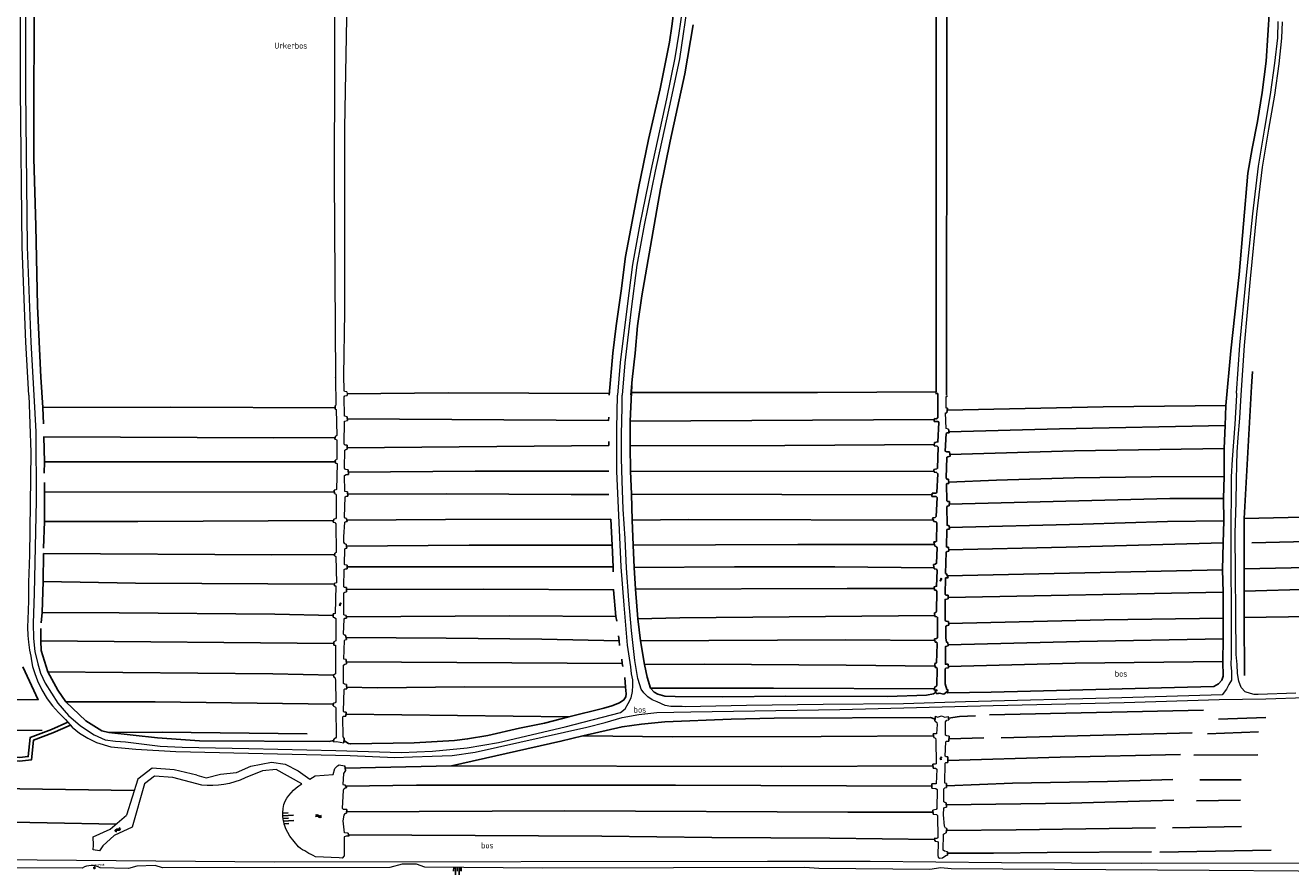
# Model space of a CAD drawing. Extents: x 168769 to 512904, y 516715 to 1559940.
# Tile 192 of 256: x 169120 to 169646, y 520303 to 520654. Entities that reach past the tile are written whole.
import ezdxf

# ---------------------------------------------------------------- set-up
doc = ezdxf.new("R2010")
doc.units = 0
doc.header["$MEASUREMENT"] = 0
doc.layers.get('0').update_dxf_attribs({"linetype": 'CONTINUOUS'})
for name, color, linetype in [('S04_Talud', 7, 'CONTINUOUS'), ('S05_Water', 132, 'CONTINUOUS'), ('T07_SLOOT_GREPPEL', 140, 'CONTINUOUS'), ('T20_TALUD', 34, 'CONTINUOUS'), ('W10_duiker', 1, 'CONTINUOUS'), ('Z05_Cultuuraanduiding', 3, 'CONTINUOUS'), ('Z09_FUNCTIEAANDUIDING', 7, 'CONTINUOUS')]:
    doc.layers.add(name, color=color, linetype=linetype)
for name, color, linetype, lineweight in [('sintelpad', 1, 'CONTINUOUS', 0), ('T09_INSTEEKSLOOT', 72, 'CONTINUOUS', 0), ('T51_CULTUURSCHEIDING', 3, 'CONTINUOUS', 0), ('V00_kant_verharding', 252, 'CONTINUOUS', 0), ('W01_Kant_sloot', 140, 'CONTINUOUS', 0)]:
    doc.layers.add(name, color=color, linetype=linetype, lineweight=lineweight)
doc.styles.add('ISOCP', font='isocp.shx', dxfattribs={"height": 1.8})
doc.styles.get("Standard").update_dxf_attribs({"font": 'ISOB.SHX'})

# ---------------------------------------------------------------- blocks, each defined once
blk = doc.blocks.new('S05')
at = {"color": 0}
for p, q in [((0.1, 0.3), (0.4, 0.6)), ((0.1, -0.2), (0.4, 0.1)), ((0.4, 0.6), (0.7, 0.7)), ((0.4, 0.1), (0.7, 0.2)), ((0.7, 0.7), (1, 0.6)), ((0.7, 0.2), (1, 0.1)), ((1, 0.6), (1.3, 0.4)), ((1, 0.1), (1.4, -0.1)), ((1.3, 0.4), (1.7, 0.1)), ((1.7, 0.1), (2, 0)), ((2, 0), (2.3, 0.2)), ((2.3, 0.2), (2.6, 0.4)), ((1.4, -0.1), (1.7, -0.4)), ((1.7, -0.4), (2, -0.5)), ((2, -0.5), (2.3, -0.3)), ((2.3, -0.3), (2.6, -0.1))]:
    blk.add_line(p, q, dxfattribs=at)
blk = doc.blocks.new('talud')
for p, q in [((0, 0.5), (0.5, 0.5)), ((0, 0.25), (1, 0.25)), ((0, 0), (0.5, 0)), ((0, -0.25), (1, -0.25)), ((0, -0.5), (0.5, -0.5))]:
    blk.add_line(p, q)
blk = doc.blocks.new('WATER')
for centre, radius, start, end in [((1.264, -0.786), 1.805, 45.74289, 134.438955), ((1.264, -1.794), 1.807, 45.787289, 134.394549), ((3.785, 1.788), 1.803, 225.449369, 314.346121), ((3.785, 0.78), 1.802, 225.404752, 314.390733)]:
    blk.add_arc(centre, radius, start, end)

msp = doc.modelspace()

# ---------------------------------------------------------------- linework, layer by layer
at = {"layer": 'sintelpad', "color": 7, "linetype": 'ByBlock', "lineweight": -3}
for points in [[(169007.58, 520310.22), (169009.07, 520311.61), (169010.11, 520316.46), (169011.63, 520320.2), (169014.99, 520326.43), (169017.98, 520333.67), (169021.84, 520339.89), (169035.46, 520351.77), (169055.87, 520357.16), (169086.71, 520350.43), (169117.75, 520349.48), (169121.44, 520349.88), (169122.28, 520357.82), (169131.1, 520361.06), (169137.92, 520364.11)], [(169007.58, 520308.17), (169010.44, 520310.84), (169011.55, 520316.02), (169012.99, 520319.56), (169016.35, 520325.78), (169019.32, 520332.98), (169023, 520338.91), (169036.18, 520350.41), (169055.91, 520355.62), (169086.53, 520348.94), (169117.81, 520347.97), (169122.8, 520348.52), (169123.67, 520356.73), (169131.67, 520359.67), (169138.96, 520362.93)]]:
    msp.add_lwpolyline(points, dxfattribs=at)
at = {"layer": 'T07_SLOOT_GREPPEL'}
for points in [[(169498.38, 520501.35), (169498.5, 520666.1), (169499.1, 520789.4), (169499.2, 520853.4), (169499.5, 520854.7), (169499.9, 520855.4), (169500.7, 520855.9), (169501.8, 520856), (169503.9, 520855.7), (169507.1, 520855.9), (169507.7, 520855.7), (169507.9, 520855.1), (169507.3, 520854.3), (169504.2, 520853.2), (169503.8, 520852.8), (169502.9, 520649.3), (169502.7, 520500)], [(169249.7, 520801.7), (169235.3, 520799.1), (169217.7, 520795.4), (169209.3, 520793.9), (169196.4, 520792), (169176.1, 520788.7), (169128.7, 520782.3), (169127.6, 520781.9), (169126.7, 520780.7), (169126.1, 520778.9), (169124.6, 520747.3), (169124.4, 520713.1), (169123.9, 520676.3), (169123.8, 520598.3), (169124.6, 520570.4), (169125.3, 520537), (169126.6, 520507.47)], [(169389.6, 520660.9), (169388.7, 520653.4), (169387.7, 520646.7), (169383.8, 520627.3), (169379, 520606.2), (169374.9, 520586), (169369.5, 520557.7), (169367.7, 520543.4), (169365.6, 520528.8), (169364.2, 520517.5), (169362.71, 520500)], [(169636.9, 520660.4), (169635.4, 520638.8), (169633.8, 520625.8), (169631.9, 520613.7), (169629.6, 520602.5), (169627.9, 520592.2), (169624.2, 520550.1), (169620.8, 520518.4), (169618.71, 520495.71)], [(169371.71, 520500), (169372.2, 520506.5), (169373.4, 520517.5), (169374.4, 520528.8), (169376.2, 520541.3), (169384, 520585.7), (169388, 520605.6), (169394.1, 520633.5), (169397.6, 520653.9)], [(169126.6, 520507.47), (169127.54, 520494.95)], [(169629.39, 520503.64), (169629.8, 520509.8)], [(169253.79, 520500.6), (169295.82, 520501.03), (169362.83, 520500.76)], [(169371.96, 520501.09), (169371.42, 520489.27)], [(169372.04, 520503.93), (169371.96, 520501.09)], [(169371.96, 520501.09), (169449.18, 520501.13), (169498.38, 520501.35)], [(169498.38, 520501.35), (169498.58, 520501.35)], [(169626.33, 520448.75), (169629.39, 520503.64)], [(169498.15, 520500.74), (169499.12, 520500.68), (169499.1, 520490.66), (169498.39, 520490.23), (169497.7, 520490.28)], [(169618.71, 520495.71), (169567.72, 520495.22), (169503.02, 520493.85)], [(169618.39, 520487.36), (169618.71, 520495.71)], [(169127.54, 520494.95), (169180.57, 520495.03), (169248.89, 520494.78)], [(169127.54, 520494.95), (169127.7, 520488.12)], [(169362.47, 520490.84), (169362.39, 520489.55), (169253.92, 520490.16)], [(169371.42, 520489.27), (169371.41, 520479.03)], [(169371.42, 520489.27), (169497.67, 520489.94)], [(169497.61, 520489.14), (169499.27, 520489.04), (169499.53, 520488.6), (169499.15, 520480.57), (169497.78, 520480.4)], [(169503.76, 520484.81), (169549.66, 520486.04), (169618.39, 520487.36)], [(169618.39, 520487.36), (169618.05, 520477.93)], [(169248.84, 520482.4), (169223.38, 520482.36), (169127.9, 520482.68), (169128.23, 520472.37)], [(169253.86, 520478.19), (169362.48, 520479.17), (169362.57, 520480.83)], [(169503.95, 520476.53), (169502.83, 520476.47), (169502.23, 520476.77), (169502.64, 520484.04), (169503.03, 520484.39), (169503.83, 520484.39)], [(169371.41, 520479.03), (169435.59, 520479.17), (169497.71, 520479.5)], [(169371.41, 520479.03), (169371.47, 520468.45)], [(169497.67, 520479.01), (169498.91, 520478.81), (169499.22, 520478.45), (169499.02, 520469.67), (169498.67, 520469.36), (169497.47, 520469.16)], [(169503.54, 520465.08), (169502.85, 520465.17), (169502.61, 520465.72), (169502.83, 520474.19), (169503.27, 520474.46), (169504.19, 520474.64)], [(169504.1, 520475.37), (169555.74, 520476.85), (169618.05, 520477.93)], [(169618.05, 520477.93), (169618, 520466.17)], [(169128.23, 520472.37), (169128.08, 520467.65)], [(169128.23, 520472.37), (169249, 520472.31)], [(169362.53, 520468.4), (169306.98, 520468.42), (169254.31, 520468.05)], [(169371.47, 520468.45), (169371.99, 520458.85)], [(169371.47, 520468.45), (169497.62, 520468.31)], [(169497.67, 520468.01), (169498.64, 520467.92), (169499.13, 520467.4), (169498.71, 520459.57), (169498.27, 520459.33), (169496.8, 520459.34)], [(169618, 520466.17), (169587.75, 520466.13), (169555.8, 520465.63), (169523.47, 520464.71), (169503.63, 520463.83)], [(169617.73, 520457.11), (169618, 520466.17)], [(169128.2, 520459.74), (169128.15, 520463.7)], [(169128.2, 520459.74), (169128.18, 520447.6)], [(169248.54, 520459.91), (169128.2, 520459.74)], [(169254.09, 520458.96), (169295.16, 520459.02), (169346.92, 520458.7), (169362.56, 520458.74)], [(169371.99, 520458.85), (169372.24, 520448.1)], [(169371.99, 520458.85), (169496.74, 520458.64)], [(169504.03, 520455.83), (169503.08, 520455.91), (169502.84, 520456.13), (169502.77, 520463), (169502.9, 520463.29), (169503.67, 520463.26)], [(169496.68, 520457.89), (169498.42, 520457.93), (169498.81, 520457.51), (169498.49, 520449.62), (169498.02, 520449.15), (169496.92, 520449.03)], [(169503.88, 520445.67), (169502.96, 520446.01), (169502.86, 520453.72), (169503.2, 520453.97), (169503.77, 520454.04)], [(169503.88, 520454.77), (169595.48, 520457.03), (169617.73, 520457.11)], [(169617.87, 520447.82), (169617.73, 520457.11)], [(169363.85, 520437.76), (169363.34, 520448.47), (169294.63, 520448.33), (169253.71, 520448.05)], [(169626.33, 520448.75), (169675.16, 520449.84)], [(169626.36, 520427.81), (169626.33, 520448.75)], [(169128.18, 520447.6), (169127.74, 520436.47)], [(169128.18, 520447.6), (169166.92, 520447.54), (169248.2, 520448)], [(169372.24, 520448.1), (169395.78, 520448.31), (169497.22, 520448.12)], [(169372.24, 520448.1), (169372.65, 520437.72)], [(169497.43, 520447.48), (169498.4, 520447.37), (169498.67, 520446.84), (169498.63, 520439.36), (169498.27, 520439.09), (169497.51, 520439.06)], [(169503.55, 520436.88), (169502.93, 520436.83), (169502.67, 520436.98), (169502.92, 520444.17), (169503.37, 520444.38), (169503.92, 520444.38)], [(169617.87, 520447.82), (169594.53, 520447.57), (169559.39, 520446.43), (169503.9, 520445.07)], [(169617.58, 520438.62), (169617.87, 520447.82)], [(169372.65, 520437.72), (169440.95, 520437.98), (169497.71, 520438.02)], [(169503.61, 520435.77), (169552.43, 520436.82), (169617.58, 520438.62)], [(169617.4, 520427.46), (169617.58, 520438.62)], [(169675.66, 520439.75), (169629.47, 520438.7)], [(169248.72, 520433.79), (169222.6, 520433.75), (169127.83, 520434.23), (169127.62, 520422.61)], [(169253.62, 520437.33), (169304.52, 520437.64), (169363.85, 520437.76)], [(169363.85, 520437.76), (169364.27, 520428.73)], [(169372.65, 520437.72), (169372.98, 520428.38)], [(169497.87, 520437.23), (169498.37, 520437.2), (169498.91, 520436.57), (169498.61, 520430.21), (169498.08, 520429.82), (169497.29, 520429.69)], [(169502.69, 520425.78), (169502.37, 520425.95), (169502.65, 520434.86), (169503.02, 520435.12), (169503.64, 520435.14)], [(169364.27, 520428.73), (169253.81, 520428.76)], [(169364.27, 520428.73), (169364.38, 520426.58)], [(169372.98, 520428.38), (169414.73, 520428.65), (169456.4, 520428.69), (169497.55, 520428.34)], [(169372.98, 520428.38), (169373.56, 520419.44)], [(169497.65, 520427.8), (169498.55, 520427.77), (169498.81, 520427.21), (169498.59, 520420.6), (169497.54, 520420.41)], [(169617.4, 520427.46), (169503.01, 520425)], [(169617.65, 520418.17), (169617.4, 520427.46)], [(169678.45, 520428.92), (169626.36, 520427.81)], [(169626.38, 520418.56), (169626.36, 520427.81)], [(169127.62, 520422.61), (169127.16, 520409.73)], [(169248.51, 520421.44), (169165.94, 520421.98), (169127.62, 520422.61)], [(169503.36, 520416.88), (169502.44, 520416.97), (169502.2, 520417.19), (169502.36, 520424.1), (169503.36, 520424.18)], [(169253.55, 520419.32), (169310.6, 520419.44), (169364.5, 520419.17), (169365.37, 520408.09)], [(169497.65, 520419.69), (169461.49, 520419.74), (169373.56, 520419.44)], [(169373.56, 520419.44), (169374.52, 520407.16)], [(169497.77, 520418.95), (169498.38, 520418.94), (169498.69, 520418.49), (169498.59, 520410.25), (169498.27, 520409.76), (169497.71, 520409.53)], [(169503.38, 520416.01), (169617.65, 520418.17)], [(169617.61, 520407.32), (169617.65, 520418.17)], [(169683.05, 520420.28), (169626.38, 520418.56)], [(169626.38, 520418.56), (169626.39, 520407.68)], [(169503.54, 520406.03), (169502.49, 520406.19), (169502.15, 520406.5), (169502.11, 520415.15), (169503.39, 520415.35)], [(169127.16, 520409.73), (169126.76, 520405.47)], [(169127.16, 520409.73), (169159.17, 520409.61), (169223.79, 520409), (169248.02, 520408.5)], [(169365.37, 520408.09), (169321.21, 520408.32), (169253.55, 520407.98)], [(169365.37, 520408.09), (169365.8, 520406.1)], [(169374.52, 520407.16), (169391.95, 520407.5), (169497.88, 520408.48)], [(169374.52, 520407.16), (169375.62, 520397.96)], [(169497.95, 520408.03), (169498.71, 520407.97), (169499.04, 520407.65), (169498.97, 520399.24), (169498.6, 520398.95), (169497.77, 520398.83)], [(169617.61, 520407.32), (169568.15, 520406.66), (169503.62, 520405.11)], [(169617.64, 520398.73), (169617.61, 520407.32)], [(169690.75, 520408.61), (169626.39, 520407.68)], [(169626.39, 520407.68), (169626.43, 520383.5)], [(169126.67, 520403.1), (169126.68, 520397.94)], [(169503.24, 520397.24), (169502.67, 520397.42), (169502.44, 520399.21), (169502.49, 520404.04), (169502.94, 520404.38), (169503.67, 520404.52)], [(169126.68, 520397.94), (169126.86, 520393.92), (169129.61, 520385.02)], [(169126.68, 520397.94), (169248.32, 520396.84)], [(169253.42, 520399.3), (169295, 520399.12), (169334.7, 520398.62), (169366.82, 520397.96)], [(169366.82, 520397.96), (169366.58, 520399.97)], [(169366.82, 520397.96), (169367.01, 520396.04)], [(169497.9, 520398.07), (169460.89, 520398.36), (169375.62, 520397.96)], [(169375.62, 520397.96), (169377.36, 520388.07)], [(169498.02, 520397.41), (169498.67, 520397.35), (169498.82, 520396.63), (169498.56, 520388.78), (169497.84, 520388.59)], [(169503.42, 520388.24), (169502.3, 520388.22), (169502.35, 520395.62), (169503.45, 520395.9)], [(169503.39, 520396.25), (169557.91, 520397.72), (169617.64, 520398.73)], [(169617.64, 520398.73), (169617.52, 520389.31)], [(169004.85, 520374.39), (169054.96, 520373.87), (169125.49, 520373.49), (169119.24, 520387.17)], [(169253.55, 520389.25), (169368.01, 520388.49)], [(169368.01, 520388.49), (169367.87, 520390.3)], [(169368.01, 520388.49), (169368.39, 520387.3)], [(169377.36, 520388.07), (169402.1, 520388.27), (169461.13, 520387.86), (169497.94, 520387.43)], [(169377.36, 520388.07), (169378.44, 520382.85), (169379.81, 520378.29)], [(169498, 520386.81), (169498.67, 520386.82), (169498.88, 520386.23), (169498.75, 520379.57), (169498.37, 520378.96), (169497.86, 520378.82)], [(169503.55, 520377.31), (169502.92, 520377.75), (169502.14, 520380.1), (169502.2, 520386.27), (169502.48, 520386.56), (169503.54, 520386.7)], [(169502.67, 520376.61), (169503.34, 520376.33), (169521.27, 520376.57), (169613.73, 520378.99), (169615.68, 520380.03), (169617.04, 520381.67), (169617.67, 520383.3), (169617.52, 520389.31)], [(169617.52, 520389.31), (169556.12, 520388.61), (169503.49, 520387.31)], [(169129.61, 520385.02), (169133.72, 520377.51), (169137.1, 520372.67)], [(169129.61, 520385.02), (169223.03, 520384.31), (169248.25, 520383.71)], [(169369.39, 520378.66), (169369.15, 520382.76)], [(169369.39, 520378.66), (169302.63, 520378.86), (169266.4, 520378.48), (169253.63, 520378.64)], [(169345.87, 520366.37), (169360.45, 520369.93), (169363.72, 520370.93), (169366.88, 520372.23), (169368.8, 520373.4), (169369.59, 520374.71), (169369.73, 520375.92), (169369.39, 520378.66)], [(169379.81, 520378.29), (169430.9, 520378.3), (169497.74, 520378.07)], [(169379.81, 520378.29), (169381.39, 520376.58), (169382.87, 520375.83), (169385.79, 520375.03), (169390.11, 520374.87), (169409.86, 520374.72), (169436.03, 520374.91), (169478.25, 520374.82), (169494.46, 520375.39), (169497.32, 520375.99), (169498.22, 520376.49)], [(169497.66, 520377.51), (169498.6, 520377.55), (169498.72, 520377.29), (169497.92, 520376.77)], [(169498.85, 520375.92), (169499.67, 520376.26), (169501.65, 520375.8)], [(169137.1, 520372.67), (169145.33, 520364.78), (169151.93, 520360.61), (169154.9, 520359.9)], [(169137.1, 520372.67), (169174.15, 520372.55), (169248.12, 520371.65)], [(169345.87, 520366.37), (169335.82, 520363.78), (169325.47, 520361.72), (169312.21, 520358.64), (169303.83, 520357.22), (169298.36, 520356.5), (169281.64, 520355.54), (169255.36, 520355.14), (169254.4, 520355.35), (169252.54, 520356.54)], [(169253.39, 520367.43), (169345.87, 520366.37)], [(169351.71, 520358.42), (169368.05, 520362.26), (169376.09, 520363.39), (169385.74, 520364.3), (169413.36, 520365.37), (169431.14, 520365.8), (169496.11, 520366.15), (169497.97, 520365.44)], [(169503.51, 520365.85), (169508.1, 520366.57), (169514.81, 520366.82)], [(169520.52, 520367.2), (169609.51, 520369.2)], [(169615.74, 520365.41), (169635.26, 520366.05)], [(169011.41, 520362.1), (169127.24, 520360.73)], [(169154.9, 520359.9), (169177.04, 520359.98), (169237.22, 520359.31)], [(169154.9, 520359.9), (169175.14, 520357.61), (169192.56, 520356.36), (169246.4, 520356.15), (169248.22, 520356.49)], [(169525.45, 520357.66), (169604.8, 520359.67)], [(169611.16, 520359.3), (169632.29, 520360.16)], [(169351.71, 520358.42), (169342.65, 520356.24), (169297.23, 520346.04)], [(169497.38, 520358.5), (169450.75, 520358.19), (169388.98, 520358.02), (169351.71, 520358.42)], [(169503.78, 520357.21), (169518.28, 520357.68)], [(169599.85, 520350.74), (169549.9, 520349.64), (169503.27, 520348.28)], [(169605.48, 520350.5), (169632.07, 520350.53)], [(169297.23, 520346.04), (169253.06, 520345)], [(169497.1, 520346.01), (169434.36, 520345.72), (169297.23, 520346.04)], [(169007.44, 520338.31), (169079.74, 520337.02), (169165.44, 520335.8), (169165.44, 520335.8), (169165.44, 520335.8)], [(169253.25, 520337.61), (169282.7, 520337.99), (169390.18, 520337.97), (169496.66, 520337.58)], [(169502.68, 520337.74), (169530.15, 520338.79), (169569.62, 520339.57), (169596.77, 520340.37)], [(169607.86, 520340.26), (169625.07, 520340.26)], [(169597.1, 520331.74), (169554.27, 520330.45), (169502.62, 520329.79)], [(169606.57, 520331.53), (169624.83, 520331.76)], [(169014.49, 520324.61), (169157.9, 520321.85), (169157.9, 520321.85), (169157.9, 520321.85)], [(169497.17, 520326.77), (169461.75, 520326.77), (169344.27, 520327.39), (169253.62, 520326.92)], [(169254.47, 520317.36), (169359.59, 520316.81), (169405.28, 520316.18), (169454.27, 520315.94), (169497.75, 520315.46)], [(169502.79, 520319.09), (169531.71, 520319.37), (169589.53, 520320.27)], [(169596.61, 520320.25), (169625.26, 520320.8)], [(169587.81, 520310.24), (169544.56, 520309.98), (169522.24, 520309.7), (169503.08, 520309.77)], [(169591.3, 520310.16), (169637.55, 520310.95)]]:
    msp.add_lwpolyline(points, dxfattribs=at)
at = {"layer": 'T09_INSTEEKSLOOT'}
for points in [[(169249.7, 520801.7), (169249.6, 520777.1), (169248.7, 520682.6), (169248.5, 520590.3), (169248.96, 520507.55)], [(169252.41, 520508.19), (169252.9, 520534.5), (169252.9, 520611.1), (169254, 520672), (169253.7, 520740.1), (169254.3, 520796), (169253.9, 520802.7)], [(169248.82, 520495.62), (169249.28, 520496.03), (169249.2, 520507.09), (169248.96, 520507.55)], [(169253.68, 520501.39), (169252.72, 520501.53), (169252.55, 520501.92), (169252.41, 520508.19)], [(169253.87, 520490.98), (169252.7, 520491.23), (169252.61, 520499.29), (169252.95, 520499.7), (169253.9, 520499.83)], [(169503.09, 520494.65), (169502.58, 520494.65), (169502.53, 520499.26), (169502.91, 520499.64), (169503.32, 520499.74)], [(169248.94, 520494.17), (169249.31, 520494.03), (169249.6, 520483.24), (169248.95, 520483.02)], [(169503.54, 520485.96), (169502.58, 520486.14), (169502.26, 520492.64), (169502.93, 520492.75)], [(169253.8, 520479.22), (169253.08, 520479.3), (169252.65, 520479.62), (169252.7, 520489.25), (169253.96, 520489.47)], [(169248.74, 520481.8), (169249.48, 520481.63), (169249.63, 520481.14), (169249.56, 520473.52), (169249.37, 520473.13), (169248.92, 520473.03)], [(169254.26, 520468.94), (169253.1, 520469.1), (169252.72, 520469.67), (169252.86, 520477.14), (169253.26, 520477.43), (169253.9, 520477.55)], [(169249.05, 520471.81), (169249.65, 520471.62), (169249.46, 520460.89), (169249.17, 520460.64), (169248.53, 520460.49)], [(169254.02, 520459.83), (169252.93, 520459.97), (169252.79, 520466.58), (169253.46, 520467.06), (169254.36, 520467.13)], [(169248.55, 520459.23), (169249.11, 520458.95), (169249.3, 520458.6), (169249.29, 520448.99), (169249.03, 520448.69), (169248.27, 520448.51)], [(169253.62, 520448.79), (169253.02, 520448.87), (169252.7, 520449.27), (169253, 520457.76), (169253.41, 520458.01), (169254.17, 520458.06)], [(169248.09, 520447.19), (169248.79, 520447.16), (169249.19, 520446.63), (169249.34, 520434.63), (169248.77, 520434.39)], [(169253.51, 520438.14), (169252.95, 520438.29), (169252.45, 520438.96), (169252.45, 520441.16), (169252.95, 520447.21), (169253.38, 520447.49), (169253.79, 520447.47)], [(169248.66, 520433.23), (169249.19, 520432.95), (169249.41, 520422.08), (169248.49, 520421.83)], [(169253.79, 520429.34), (169252.94, 520429.47), (169252.69, 520429.67), (169252.94, 520436.2), (169253.26, 520436.48), (169253.72, 520436.51)], [(169253.54, 520420.13), (169252.79, 520420.1), (169252.41, 520420.35), (169252.68, 520427.56), (169253.04, 520427.81), (169253.84, 520427.87)], [(169248.54, 520420.81), (169249.21, 520420.76), (169248.89, 520409.36), (169248.5, 520409.18), (169247.99, 520409.2)], [(169253.51, 520408.44), (169252.73, 520408.59), (169252.54, 520408.79), (169252.46, 520417.83), (169252.84, 520418.18), (169253.57, 520418.3)], [(169248.05, 520407.73), (169248.57, 520407.61), (169249.14, 520407.22), (169249.2, 520397.94), (169248.31, 520397.57)], [(169253.22, 520400.24), (169252.81, 520400.28), (169252.32, 520400.72), (169252.57, 520406.92), (169252.9, 520407.36), (169253.61, 520407.36)], [(169248.32, 520396.15), (169249.04, 520396.09), (169249.05, 520384.27), (169248.63, 520383.93), (169248.25, 520383.88)], [(169253.45, 520390.19), (169252.52, 520390.39), (169252.73, 520398.07), (169253.02, 520398.4), (169253.58, 520398.53)], [(169253.52, 520379.75), (169252.79, 520379.9), (169252.32, 520380.25), (169252.39, 520387.81), (169252.83, 520388.29), (169253.64, 520388.39)], [(169248.27, 520382.92), (169248.82, 520382.53), (169248.99, 520381.35), (169249.13, 520372.6), (169248.81, 520372.17), (169248.15, 520372.07)], [(169253.45, 520368.34), (169252.52, 520368.36), (169252.28, 520368.75), (169252.55, 520377.75), (169252.92, 520377.97), (169253.69, 520378.05)], [(169248.07, 520370.93), (169248.99, 520370.37), (169249.15, 520370.06), (169249.32, 520357.87), (169249.01, 520357.49), (169248.27, 520357.14)], [(169252.61, 520357.46), (169252.16, 520358.11), (169252.08, 520366.39), (169252.33, 520366.66), (169253.33, 520366.72)], [(169497.85, 520364.66), (169498.73, 520363.98), (169498.84, 520363.2), (169498.62, 520359.34), (169497.25, 520359.35)], [(169498.16, 520366.61), (169499.01, 520366.2), (169500.7, 520366.76), (169501.97, 520366.27), (169503.38, 520366.46)], [(169503.9, 520358.41), (169502.83, 520358.5), (169502.37, 520358.77), (169502.32, 520364.35), (169502.83, 520364.96), (169503.66, 520365.13)], [(169248.19, 520356.01), (169249.47, 520356.18), (169252.46, 520355.58)], [(169497.49, 520357.73), (169498.19, 520357.48), (169498.33, 520356.65), (169498.44, 520346.91), (169498.02, 520346.74), (169497.06, 520346.76)], [(169503.28, 520349.7), (169502.6, 520349.77), (169502.2, 520350.06), (169502.42, 520356.01), (169502.78, 520356.29), (169503.68, 520356.29)], [(169497.14, 520345.11), (169498.12, 520345.01), (169498.69, 520344.7), (169498.49, 520338.55), (169496.62, 520338.51)], [(169502.66, 520338.61), (169502.07, 520338.77), (169502.16, 520347.14), (169502.51, 520347.35), (169503.27, 520347.45)], [(169496.7, 520336.69), (169498.35, 520336.61), (169498.86, 520336.24), (169498.72, 520328.24), (169498.43, 520327.84), (169497.11, 520327.66)], [(169502.56, 520330.65), (169502.06, 520330.72), (169501.6, 520331.01), (169501.63, 520336.44), (169502.1, 520336.84), (169502.7, 520336.96)], [(169502.92, 520319.99), (169502.31, 520320.14), (169501.88, 520320.93), (169501.55, 520325.62), (169501.63, 520328.53), (169502, 520328.77), (169502.69, 520328.89)], [(169497.23, 520325.95), (169498.56, 520325.84), (169499.03, 520325.33), (169499.13, 520316.13), (169498.74, 520315.86), (169497.62, 520315.76)], [(169503.08, 520310.3), (169501.89, 520310.51), (169501.35, 520310.95), (169501.51, 520317.58), (169501.89, 520317.95), (169502.65, 520318.13)], [(169498.08, 520314.67), (169498.97, 520314.56), (169499.31, 520314.15), (169499.08, 520308.8), (169499.23, 520308.03), (169499.86, 520307.65), (169501.07, 520307.77), (169502.44, 520308.82), (169503.08, 520308.93)]]:
    msp.add_lwpolyline(points, dxfattribs=at)
at = {"layer": 'T20_TALUD'}
for points in [[(169248.94, 520494.17), (169248.82, 520495.62)], [(169253.88, 520500), (169253.9, 520499.83)], [(169253.96, 520489.47), (169253.87, 520490.98)], [(169503.09, 520494.65), (169502.93, 520492.75)], [(169497.7, 520490.28), (169497.61, 520489.14)], [(169503.54, 520485.96), (169503.83, 520484.39)], [(169248.74, 520481.8), (169248.95, 520483.02)], [(169497.78, 520480.4), (169497.67, 520479.01)], [(169253.9, 520477.55), (169253.8, 520479.22)], [(169503.95, 520476.53), (169504.19, 520474.64)], [(169249.05, 520471.81), (169248.92, 520473.03)], [(169254.36, 520467.13), (169254.26, 520468.94)], [(169497.47, 520469.16), (169497.67, 520468.01)], [(169503.54, 520465.08), (169503.67, 520463.26)], [(169248.55, 520459.23), (169248.53, 520460.49)], [(169254.17, 520458.06), (169254.02, 520459.83)], [(169496.8, 520459.34), (169496.68, 520457.89)], [(169504.03, 520455.83), (169503.77, 520454.04)], [(169248.09, 520447.19), (169248.27, 520448.51)], [(169253.79, 520447.47), (169253.62, 520448.79)], [(169496.92, 520449.03), (169497.43, 520447.48)], [(169503.88, 520445.67), (169503.92, 520444.38)], [(169253.72, 520436.51), (169253.51, 520438.14)], [(169497.51, 520439.06), (169497.87, 520437.23)], [(169248.66, 520433.23), (169248.77, 520434.39)], [(169503.55, 520436.88), (169503.64, 520435.14)], [(169253.84, 520427.87), (169253.79, 520429.34)], [(169497.29, 520429.69), (169497.65, 520427.8)], [(169502.69, 520425.78), (169503.36, 520424.18)], [(169248.54, 520420.81), (169248.49, 520421.83)], [(169253.57, 520418.3), (169253.54, 520420.13)], [(169497.54, 520420.41), (169497.77, 520418.95)], [(169503.36, 520416.88), (169503.39, 520415.35)], [(169248.05, 520407.73), (169247.99, 520409.2)], [(169253.61, 520407.36), (169253.51, 520408.44)], [(169497.71, 520409.53), (169497.95, 520408.03)], [(169503.54, 520406.03), (169503.67, 520404.52)], [(169248.32, 520396.15), (169248.31, 520397.57)], [(169253.58, 520398.53), (169253.22, 520400.24)], [(169497.77, 520398.83), (169498.02, 520397.41)], [(169503.24, 520397.24), (169503.45, 520395.9)], [(169253.64, 520388.39), (169253.45, 520390.19)], [(169497.84, 520388.59), (169498, 520386.81)], [(169503.42, 520388.24), (169503.54, 520386.7)], [(169248.27, 520382.92), (169248.25, 520383.88)], [(169253.69, 520378.05), (169253.52, 520379.75)], [(169497.86, 520378.82), (169497.66, 520377.51)], [(169497.92, 520376.77), (169498.85, 520375.92)], [(169503.55, 520377.31), (169501.65, 520375.8)], [(169248.07, 520370.93), (169248.15, 520372.07)], [(169253.33, 520366.72), (169253.45, 520368.34)], [(169498.16, 520366.61), (169497.85, 520364.66)], [(169503.38, 520366.46), (169503.66, 520365.13)], [(169497.25, 520359.35), (169497.49, 520357.73)], [(169248.19, 520356.01), (169248.27, 520357.14)], [(169252.61, 520357.46), (169252.46, 520355.58)], [(169503.9, 520358.41), (169503.68, 520356.29)], [(169503.28, 520349.7), (169503.27, 520347.45)], [(169252.91, 520346.07), (169253.19, 520344.03)], [(169497.06, 520346.76), (169497.14, 520345.11)], [(169253.67, 520337.08), (169252.86, 520338.13)], [(169496.62, 520338.51), (169496.7, 520336.69)], [(169502.66, 520338.61), (169502.7, 520336.96)], [(169253.55, 520326.41), (169253.76, 520327.94)], [(169497.11, 520327.66), (169497.23, 520325.95)], [(169502.56, 520330.65), (169502.69, 520328.89)], [(169254.58, 520316.79), (169254.34, 520318.03)], [(169502.92, 520319.99), (169502.65, 520318.13)], [(169497.62, 520315.76), (169498.08, 520314.67)], [(169503.08, 520310.3), (169503.08, 520308.93)]]:
    msp.add_lwpolyline(points, dxfattribs=at)
at = {"layer": 'T51_CULTUURSCHEIDING'}
for p, q in [((169223.65, 520306), (169045.14, 520307.59)), ((169428.38, 520306.3), (169223.65, 520306)), ((169470.98, 520306.23), (169428.38, 520306.3)), ((169525.57, 520305.66), (169470.98, 520306.23)), ((169583.74, 520305.4), (169525.57, 520305.66)), ((169659.14, 520305.53), (169583.74, 520305.4))]:
    msp.add_line(p, q, dxfattribs=at)
at = {"layer": 'V00_kant_verharding'}
for points in [[(169121.73, 520500), (169120.4, 520522), (169118.9, 520561.5), (169118.2, 520626.9), (169118.4, 520688.9), (169119.4, 520742.6), (169120.3, 520776.9), (169121.8, 520798.4), (169123.2, 520820.2), (169127.1, 520870.8), (169129, 520891.9), (169130.6, 520899.8), (169132.9, 520907.4), (169135.3, 520914.5), (169141.8, 520930.2), (169153, 520955.5), (169158.1, 520966.4), (169162.8, 520973.9), (169165.9, 520978.1), (169169.7, 520982.3), (169173.8, 520987.3), (169176.9, 520991.7), (169179, 520996.3), (169179.8, 521000)], [(169370.3, 520839.7), (169374.5, 520811.8), (169382.9, 520756.8), (169389, 520720.7), (169391.3, 520706.2), (169392.6, 520697.5), (169393.4, 520688.3), (169393.9, 520680.1), (169393.7, 520671.7), (169393, 520659.8), (169391.6, 520650.4), (169389.9, 520640.2), (169386.4, 520623.2), (169380, 520593.4), (169375.4, 520571.1), (169372.3, 520554.3), (169370, 520535.9), (169367.2, 520513.6), (169366.18, 520500)], [(169372.2, 520840), (169376.3, 520812.1), (169384.7, 520757.1), (169390.9, 520721), (169393.2, 520706.5), (169394.4, 520697.7), (169395.3, 520688.4), (169395.7, 520680.1), (169395.6, 520671.6), (169394.8, 520659.5), (169393.4, 520650.1), (169391.8, 520639.8), (169388.2, 520622.8), (169381.8, 520593.1), (169377.2, 520570.7), (169374.2, 520554), (169371.8, 520535.7), (169369.1, 520513.5), (169367.99, 520500)], [(169123.85, 520500), (169122.6, 520522.1), (169121.1, 520561.6), (169120.4, 520626.9), (169120.6, 520688.9)], [(169623.2, 520500.8), (169624.6, 520520.8), (169627.2, 520548.5), (169629.9, 520575.4), (169632.3, 520595.1), (169634.9, 520610.9), (169637.3, 520625), (169639, 520637.9), (169640.3, 520648.5), (169640.4, 520655.3)], [(169625.15, 520500), (169626.4, 520520.7), (169628.9, 520548.3), (169631.6, 520575.2), (169634, 520594.8), (169636.6, 520610.6), (169639, 520624.7), (169640.8, 520637.7), (169642, 520648.4), (169642.2, 520655.2)], [(169253.68, 520501.39), (169253.79, 520500.6)], [(169121.66, 520500), (169122.52, 520476.14)], [(169123.76, 520500), (169124.56, 520484.74)], [(169253.79, 520500.6), (169253.88, 520500)], [(169365.86, 520485.98), (169366.18, 520500)], [(169368.09, 520495.02), (169367.99, 520500)], [(169623.16, 520500), (169622.51, 520487.99), (169621.3, 520473.23), (169620.96, 520466.09), (169620.95, 520456.79)], [(169623.2, 520500.8), (169623.16, 520500)], [(169623.26, 520471.24), (169623.45, 520476.36), (169623.84, 520482.37), (169624.5, 520490.44), (169625.15, 520500)], [(169374.61, 520382.3), (169373.31, 520389.74), (169371.93, 520402.23), (169370.8, 520414.88), (169369.86, 520428.16), (169369.23, 520440.43), (169368.5, 520452.65), (169368.02, 520464.48), (169367.82, 520473.73), (169367.83, 520483.75), (169368.09, 520495.02)], [(169370.26, 520396.14), (169368.87, 520412.73), (169367.62, 520428.74), (169366.51, 520453.26), (169365.8, 520468.34), (169365.86, 520485.98)], [(169124.56, 520484.74), (169124.76, 520456.23)], [(169122.52, 520476.14), (169121.9, 520433.51)], [(169623.13, 520464.54), (169623.26, 520471.24)], [(169622.64, 520442.71), (169623, 520455.62), (169623.13, 520464.54)], [(169124.76, 520456.23), (169123.95, 520417.65)], [(169620.95, 520456.79), (169620.8, 520449)], [(169620.8, 520449), (169620.94, 520391.5)], [(169623.05, 520392.33), (169622.64, 520442.71)], [(169121.9, 520433.51), (169121.83, 520429.91), (169121.61, 520425.82)], [(169121.61, 520425.82), (169121.6, 520422.4), (169121.56, 520418.82), (169121.51, 520414.75), (169121.46, 520410.49), (169121.31, 520406.95)], [(169123.95, 520417.65), (169123.51, 520405.34)], [(169121.31, 520406.95), (169121.18, 520403.7), (169121.29, 520400.19)], [(169123.51, 520405.34), (169123.64, 520398.96)], [(169121.29, 520400.19), (169121.55, 520397.4)], [(169121.55, 520397.4), (169121.94, 520394.1)], [(169123.64, 520398.96), (169124.13, 520393.58)], [(169371.63, 520387.16), (169370.26, 520396.14)], [(169121.94, 520394.1), (169122.55, 520391.53)], [(169122.55, 520391.53), (169122.74, 520389.69)], [(169124.13, 520393.58), (169125.46, 520388.39)], [(169620.94, 520391.5), (169620.85, 520388.13), (169621.05, 520385.28)], [(169624.12, 520381.17), (169623.58, 520384.45), (169623.38, 520388.13), (169623.05, 520392.33)], [(169122.74, 520389.69), (169123.19, 520387.25)], [(169123.19, 520387.25), (169124.12, 520384.37)], [(169125.46, 520388.39), (169126.53, 520384.52)], [(169367.29, 520368.18), (169369.32, 520369.66), (169370.61, 520371.89), (169371.73, 520374.29), (169372.33, 520376.84), (169372.54, 520379.39), (169372.45, 520381.71), (169371.92, 520384.31), (169371.63, 520387.16)], [(169621.05, 520385.28), (169621.05, 520383.33), (169621.03, 520381.57)], [(169124.12, 520384.37), (169125.3, 520381.36)], [(169125.3, 520381.36), (169127.14, 520377.61)], [(169126.53, 520384.52), (169128.42, 520380.3)], [(169128.42, 520380.3), (169133.7, 520372.1)], [(169375.45, 520379.61), (169374.61, 520382.3)], [(169621.03, 520381.57), (169620.01, 520379.84), (169618.96, 520377.89), (169617.16, 520375.55)], [(169625.03, 520378.5), (169624.12, 520381.17)], [(169127.14, 520377.61), (169129.3, 520373.86)], [(169368.08, 520366.06), (169374.95, 520367.32), (169382.4, 520368.13), (169396.51, 520368.41), (169458.47, 520369.43), (169522.14, 520371.07), (169576.46, 520372.29), (169615.93, 520373.51), (169635.36, 520373.87), (169651.85, 520374.46), (169658.84, 520375.02)], [(169378.69, 520374.63), (169377.05, 520376.3), (169376, 520377.91), (169375.45, 520379.61)], [(169617.16, 520375.55), (169575.6, 520374.31)], [(169647.85, 520376.16), (169632.2, 520375.68), (169631.85, 520375.68), (169630.54, 520375.7), (169628.92, 520376.03), (169626.73, 520376.77), (169625.03, 520378.5)], [(169129.3, 520373.86), (169131.55, 520370.95)], [(169131.55, 520370.95), (169133.98, 520368.11)], [(169133.7, 520372.1), (169138.15, 520366.98)], [(169394.17, 520370.59), (169392.91, 520370.61), (169391.56, 520370.62), (169390.07, 520370.64), (169388.22, 520370.72), (169385.92, 520371.03), (169382.61, 520372.55), (169380.53, 520373.44), (169378.69, 520374.63)], [(169419.62, 520371.1), (169394.17, 520370.59)], [(169451.53, 520371.44), (169419.62, 520371.1)], [(169510.55, 520372.58), (169484.92, 520371.71), (169451.53, 520371.44)], [(169575.6, 520374.31), (169510.55, 520372.58)], [(169133.98, 520368.11), (169136.91, 520365.25)], [(169136.91, 520365.25), (169139.64, 520362.15)], [(169138.15, 520366.98), (169143.18, 520362.6)], [(169344.43, 520362.24), (169367.29, 520368.18)], [(169360.96, 520363.99), (169368.08, 520366.06)], [(169139.64, 520362.15), (169142.75, 520359.63)], [(169142.75, 520359.63), (169146.23, 520357.47), (169149.77, 520355.72), (169155.76, 520353.86), (169166.07, 520352.88), (169182.73, 520351.97), (169255.07, 520350.31), (169273.65, 520349.46), (169280.95, 520349.77), (169289.19, 520349.98), (169297.42, 520350.37), (169307.03, 520351.73), (169353.34, 520362.15), (169360.96, 520363.99)], [(169143.18, 520362.6), (169148.87, 520358.88)], [(169316.75, 520355.71), (169344.43, 520362.24)], [(169148.87, 520358.88), (169153.4, 520356.83)], [(169153.4, 520356.83), (169157.7, 520356.26)], [(169157.7, 520356.26), (169161.77, 520356.02)], [(169161.77, 520356.02), (169176.25, 520354.22)], [(169176.25, 520354.22), (169185.37, 520353.83)], [(169185.37, 520353.83), (169212.97, 520353.24), (169249.11, 520352.38)], [(169303.71, 520353.51), (169316.75, 520355.71)], [(169249.11, 520352.38), (169276.3, 520351.57)], [(169276.3, 520351.57), (169289.26, 520352.07)], [(169289.26, 520352.07), (169303.71, 520353.51)]]:
    msp.add_lwpolyline(points, dxfattribs=at)
at = {"layer": 'W01_Kant_sloot'}
for p, q in [((169172.93, 520345.07), (169166.91, 520340.47)), ((169181.98, 520344.34), (169172.93, 520345.07)), ((169191.44, 520342.1), (169181.98, 520344.34)), ((169166.91, 520340.47), (169162.22, 520325.59))]:
    msp.add_line(p, q, dxfattribs=at)
for points in [[(169254.58, 520316.79), (169253.46, 520316.78), (169252.67, 520316.49), (169252.63, 520308.66), (169251.78, 520307.67), (169250.55, 520307.73), (169240.72, 520308.26, -0.04628), (169233.66, 520312.32), (169230.07, 520316.79, -0.2082), (169227.51, 520329.99, -0.157809), (169235.06, 520338.53), (169224.36, 520344.46), (169218.72, 520343.99), (169211.51, 520341, -0.136847), (169193.45, 520338.05), (169181.45, 520341.17), (169173.9, 520341.78), (169169.7, 520338.57), (169164.53, 520320.49), (169157.17, 520317.05), (169152.47, 520312.8), (169150.96, 520310.66), (169148.34, 520311.11), (169148.46, 520313.11), (169148.35, 520316.58), (169155.51, 520319.76), (169162.22, 520325.59)], [(169771.41, 520301.18), (169718.09, 520301.37), (169685.72, 520301.99), (169611.75, 520302.56), (169504.64, 520303.16), (169500.41, 520303.66), (169495.78, 520302.93), (169449.68, 520303.33), (169443.87, 520303.78), (169334.85, 520303.52), (169286.15, 520303.95), (169282.68, 520305.21), (169276.72, 520305.13), (169271.55, 520303.75), (169177.17, 520303.6), (169174.11, 520304.58), (169166.48, 520304.35), (169163.1, 520303.43), (169151.35, 520303.66, 0.262095), (169143.85, 520303.56), (169050.69, 520303.75), (169001.87, 520303.03)]]:
    msp.add_lwpolyline(points, format="xyb", dxfattribs=at)
for points in [[(169191.44, 520342.1), (169195.31, 520340.99), (169201.23, 520342.62), (169207.97, 520343.21), (169213.85, 520345.83), (169222.45, 520347.59), (169228.16, 520346.77), (169233.56, 520343.92), (169238.38, 520340.45), (169240.52, 520341.93), (169248.11, 520342.42), (169248.77, 520344.88), (169249.89, 520346.08), (169250.51, 520346.37), (169251.2, 520346.33), (169252.91, 520346.07)], [(169253.19, 520344.03), (169252.32, 520342.87), (169252.06, 520338.24), (169252.86, 520338.13)], [(169253.76, 520327.94), (169252.4, 520327.93), (169251.99, 520328.36), (169252.27, 520335.9), (169252.62, 520336.6), (169253.28, 520337.02), (169253.67, 520337.08)], [(169254.34, 520318.03), (169252.78, 520318.22), (169252.23, 520323.15), (169252.55, 520325.46), (169253, 520326.21), (169253.55, 520326.41)]]:
    msp.add_lwpolyline(points, dxfattribs=at)
at = {"layer": 'W10_duiker'}
msp.add_lwpolyline([(169149.17, 520303.44, -0.593627), (169148.63, 520303.52), (169148.64, 520303.79, -0.626684), (169149.19, 520303.7), (169149.17, 520303.44)], format="xyb", dxfattribs=at)

# ---------------------------------------------------------------- block references
at = {"layer": 'S04_Talud', "zscale": 0.5}
for p, xscale, yscale, rotation in [((169227.25, 520324.16), 4.435207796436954, 4.435207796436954, 3.463820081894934), ((169299.68, 520303.83), 3.149261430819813, 3.149261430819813, 269.0309208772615)]:
    msp.add_blockref('talud', p, dxfattribs=dict(at, xscale=xscale, yscale=yscale, rotation=rotation))
at = {"layer": 'S05_Water'}
for p, xscale, yscale, rotation in [((169500.43, 520422.65), 0.5000000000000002, 0.5000000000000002, 89.31248364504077), ((169250.91, 520413.79), 0.4999999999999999, 0.4999999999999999, 270.2482801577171), ((169500.37, 520349.87), 0.5, 0.5, 269.5607409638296)]:
    msp.add_blockref('S05', p, dxfattribs=dict(at, xscale=xscale, yscale=yscale, rotation=rotation))
at = {"layer": 'S05_Water', "xscale": 0.5, "yscale": 0.5, "zscale": 0.5}
for p, rotation in [((169240.69, 520325.11), 0.622755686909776), ((169157.61, 520318.71), 36.86989764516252)]:
    msp.add_blockref('WATER', p, dxfattribs=dict(at, rotation=rotation))

# ---------------------------------------------------------------- texts
at = {"layer": 'W10_duiker'}
msp.add_text('stuwput', height=0.9, rotation=1.4539, dxfattribs=at).set_placement((169148.72, 520304.42))
at = {"layer": 'Z05_Cultuuraanduiding', "style": 'ISOCP'}
for p in [(169572.62, 520383.07), (169372.82, 520368.12), (169309.47, 520311.71)]:
    msp.add_text('bos', height=2.5, dxfattribs=at).set_placement(p)
at = {"layer": 'Z09_FUNCTIEAANDUIDING', "style": 'ISOCP'}
msp.add_text('Urkerbos', height=2.5, dxfattribs=at).set_placement((169223.6, 520644))

doc.saveas('drawing.dxf')
